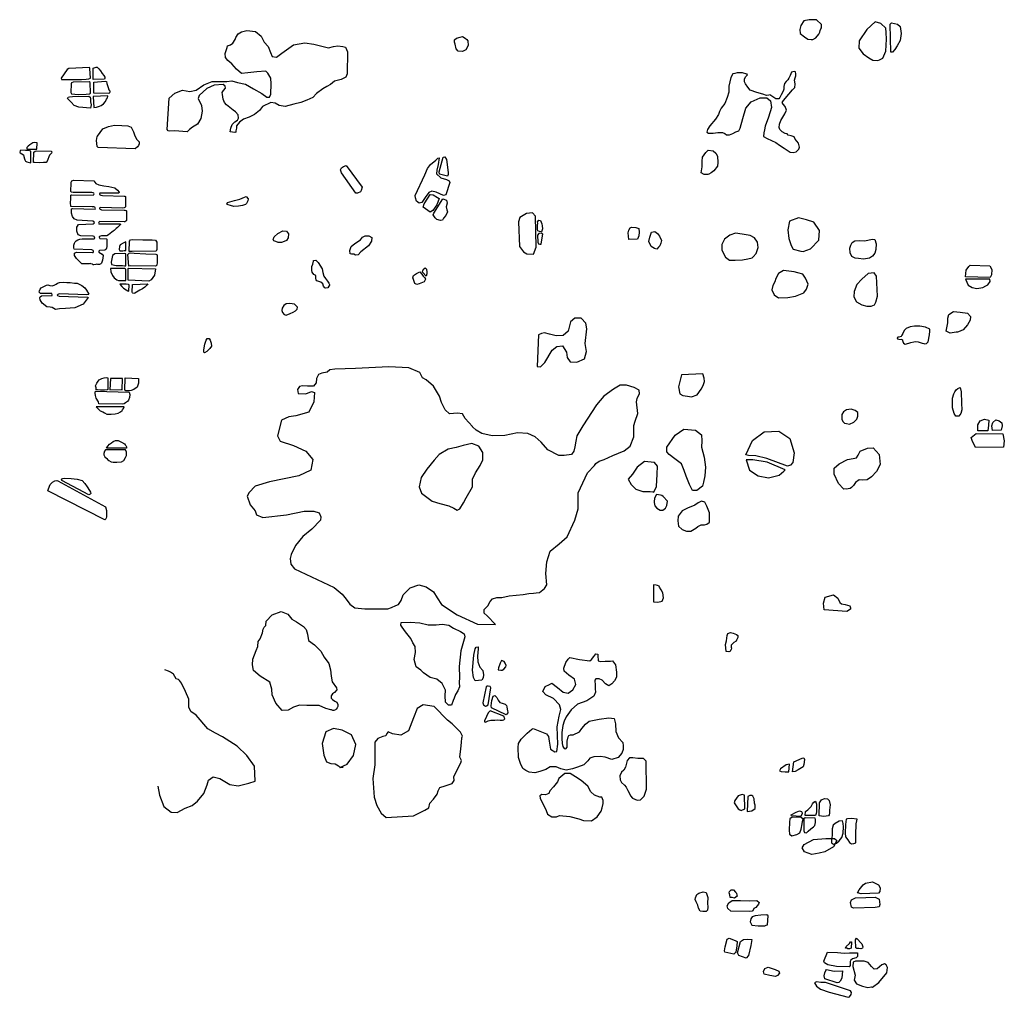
# Model space of a CAD drawing. Extents: x 241598 to 311743, y 799519 to 863160.
# Tile 5 of 6: x 280081 to 302050, y 799519 to 821321. Entities that reach past the tile are written whole.
import ezdxf

# ---------------------------------------------------------------- set-up
doc = ezdxf.new("R2010")
doc.units = 0
doc.header["$LTSCALE"] = 1060
doc.layers.add('WETLANDS', color=3, linetype='CONTINUOUS')

msp = doc.modelspace()

# ---------------------------------------------------------------- linework, layer by layer
at = {"layer": 'WETLANDS', "color": 0}
for points in [[(297975, 821213), (297862, 821319), (297694, 821321), (297577, 821297), (297512, 821195), (297488, 821103), (297493, 821011), (297589, 820936), (297665, 820890), (297741, 820882), (297779, 820882), (297845, 820920), (297913, 820996), (297936, 821045), (297940, 821084), (297958, 821116), (297972, 821138)], [(299340, 820462), (299408, 820619), (299419, 820884), (299416, 821035), (299409, 821134), (299298, 821237), (299170, 821275), (298984, 821106), (298811, 820849), (298801, 820687), (298899, 820559), (299030, 820473), (299116, 820419), (299229, 820411), (299266, 820429)], [(299515, 820599), (299502, 821222), (299534, 821255), (299668, 821223), (299730, 821171), (299750, 821013), (299728, 820857), (299663, 820735), (299610, 820656), (299553, 820599)], [(287347, 820707), (287395, 820607), (287384, 820111), (287355, 820037), (287255, 819990), (287104, 819950), (287013, 819873), (286933, 819835), (286844, 819783), (286707, 819676), (286624, 819589), (286490, 819524), (286356, 819472), (286195, 819436), (286004, 819383), (285870, 819410), (285782, 819461), (285685, 819473), (285502, 819382), (285434, 819296), (285320, 819207), (285199, 819151), (285076, 819101), (284986, 819033), (284922, 818958), (284916, 818901), (284902, 818840), (284903, 818814), (284879, 818803), (284774, 818819), (284795, 818904), (284819, 818984), (284883, 819040), (284938, 819080), (284962, 819126), (284952, 819202), (284895, 819263), (284847, 819305), (284697, 819420), (284651, 819472), (284623, 819552), (284609, 819651), (284595, 819694), (284626, 819742), (284670, 819791), (284668, 819842), (284621, 819874), (284423, 819859), (284257, 819789), (284087, 819633), (284065, 819566), (284138, 819411), (284151, 819280), (284126, 819117), (284051, 818990), (283933, 818928), (283867, 818872), (283814, 818824), (283533, 818842), (283431, 818835), (283393, 818846), (283368, 818876), (283414, 819573), (283543, 819685), (283716, 819748), (283874, 819717), (284015, 819753), (284191, 819865), (284373, 819941), (284558, 819945), (284699, 819945), (284813, 819961), (284940, 819921), (285119, 819881), (285298, 819782), (285482, 819672), (285595, 819596), (285657, 819592), (285682, 819663), (285691, 819893), (285685, 820021), (285621, 820130), (285576, 820171), (285371, 820157), (285170, 820138), (285032, 820124), (284922, 820219), (284817, 820338), (284727, 820408), (284676, 820479), (284666, 820570), (284708, 820705), (284721, 820737), (284782, 820759), (284833, 820801), (284890, 820876), (284904, 820927), (284956, 821007), (285032, 821051), (285151, 821078), (285346, 821060), (285467, 820955), (285532, 820823), (285628, 820721), (285676, 820593), (285712, 820501), (285810, 820489), (285928, 820577), (286192, 820758), (286443, 820809), (286645, 820775), (286883, 820713), (286970, 820695), (287083, 820721), (287178, 820737), (287294, 820727)], [(290091, 820743), (290036, 820651), (289960, 820610), (289862, 820623), (289817, 820671), (289798, 820773), (289780, 820821), (289781, 820871), (289827, 820911), (289907, 820935), (289964, 820945), (290024, 820913), (290058, 820876), (290083, 820852)], [(281657, 820021), (281649, 820233), (281635, 820258), (281176, 820231), (281138, 820211), (281007, 820015), (281012, 819984), (281218, 819987), (281367, 819991), (281460, 819988), (281566, 819992), (281621, 819999)], [(281718, 819997), (281720, 820240), (281785, 820259), (281809, 820259), (281847, 820226), (281887, 820178), (281924, 820124), (281958, 820075), (281981, 820041), (281984, 820014), (281975, 819995), (281721, 819991)], [(296309, 820110), (296209, 820139), (296088, 820135), (296040, 820125), (295996, 820113), (295951, 820034), (295902, 819839), (295904, 819752), (295905, 819708), (295866, 819585), (295816, 819449), (295734, 819349), (295699, 819275), (295672, 819209), (295609, 819104), (295480, 818957), (295431, 818875), (295414, 818812), (295449, 818791), (295551, 818792), (295658, 818803), (295765, 818806), (295815, 818783), (295850, 818750), (295920, 818754), (295995, 818787), (296061, 818824), (296129, 818845), (296159, 818900), (296218, 819116), (296283, 819351), (296402, 819488), (296602, 819576), (296752, 819576), (296835, 819511), (296858, 819362), (296788, 819145), (296717, 818948), (296697, 818864), (296686, 818800), (296681, 818720), (296756, 818672), (296955, 818581), (297032, 818524), (297140, 818458), (297207, 818414), (297269, 818370), (297339, 818359), (297407, 818378), (297465, 818434), (297481, 818477), (297461, 818566), (297384, 818654), (297360, 818712), (297298, 818728), (297229, 818749), (297209, 818776), (297164, 818786), (297097, 818817), (297040, 818870), (297029, 818916), (297038, 818992), (297061, 819071), (297152, 819219), (297191, 819301), (297162, 819382), (297118, 819434), (297096, 819472), (297121, 819522), (297240, 819660), (297321, 819754), (297376, 819809), (297382, 819887), (297374, 819938), (297370, 819974), (297385, 820022), (297400, 820071), (297401, 820116), (297390, 820158), (297360, 820166), (297303, 820152), (297269, 820077), (297242, 820016), (297223, 819983), (297183, 819942), (297149, 819896), (297134, 819832), (297129, 819769), (297114, 819726), (297075, 819645), (297044, 819586), (297018, 819557), (296956, 819560), (296843, 819631), (296829, 819645), (296796, 819641), (296741, 819632), (296663, 819657), (296526, 819697), (296380, 819753), (296329, 819816), (296275, 819893), (296250, 819937), (296254, 819996), (296278, 820046), (296321, 820094), (296308, 820113)], [(281663, 819685), (281655, 819918), (281628, 819933), (281277, 819929), (281238, 819914), (281226, 819893), (281219, 819699), (281234, 819667), (281386, 819655), (281564, 819662), (281641, 819665)], [(282070, 819679), (281734, 819682), (281732, 819931), (281991, 819947), (282014, 819942), (282026, 819899), (282056, 819806), (282072, 819755), (282091, 819731), (282099, 819714), (282090, 819694)], [(281657, 819351), (281402, 819374), (281295, 819409), (281227, 819484), (281177, 819531), (281151, 819566), (281160, 819590), (281190, 819603), (281256, 819605), (281624, 819615), (281656, 819593), (281660, 819558), (281664, 819488), (281673, 819421)], [(282047, 819621), (281719, 819612), (281736, 819361), (281791, 819368), (281859, 819391), (281902, 819405), (281951, 819446), (281995, 819496), (282021, 819550), (282040, 819582), (282050, 819605)], [(282654, 818444), (281832, 818472), (281806, 818490), (281798, 818627), (281810, 818718), (281814, 818722), (281937, 818886), (282063, 818941), (282198, 818967), (282359, 818965), (282492, 818952), (282567, 818927), (282623, 818824), (282650, 818728), (282696, 818652), (282743, 818601), (282743, 818553), (282728, 818512), (282706, 818487)], [(280330, 818130), (280329, 818389), (280269, 818407), (280207, 818405), (280103, 818409), (280093, 818400), (280081, 818364), (280095, 818353), (280125, 818330), (280162, 818311), (280175, 818267), (280187, 818219), (280192, 818199), (280214, 818164), (280237, 818153)], [(280462, 818435), (280470, 818577), (280413, 818581), (280372, 818573), (280306, 818534), (280269, 818501), (280241, 818473), (280240, 818444), (280256, 818437), (280306, 818436), (280369, 818435), (280402, 818432), (280435, 818431)], [(280388, 818135), (280400, 818365), (280423, 818387), (280461, 818397), (280780, 818393), (280795, 818376), (280792, 818346), (280765, 818321), (280743, 818300), (280693, 818163), (280670, 818138), (280613, 818138), (280524, 818131), (280410, 818139)], [(295356, 817867), (295290, 817905), (295311, 818040), (295312, 818167), (295316, 818254), (295389, 818358), (295439, 818412), (295557, 818396), (295613, 818344), (295651, 818279), (295659, 818138), (295652, 818055), (295569, 817954), (295510, 817904), (295459, 817874), (295438, 817870)], [(289676, 817690), (289592, 817419), (289540, 817404), (289374, 817475), (289274, 817494), (289210, 817464), (289129, 817353), (289057, 817245), (288995, 817232), (288937, 817271), (288913, 817348), (288907, 817403), (289118, 817865), (289182, 818002), (289249, 818089), (289365, 818187), (289408, 818231), (289443, 818238), (289420, 818094), (289390, 817967), (289383, 817882), (289479, 817796), (289601, 817761), (289664, 817731)], [(289628, 817834), (289448, 817879), (289440, 817926), (289531, 818259), (289569, 818266), (289605, 818204), (289643, 817916), (289642, 817871)], [(287580, 817449), (287259, 817908), (287237, 817975), (287258, 818020), (287308, 818050), (287364, 818066), (287724, 817584), (287701, 817511), (287684, 817483), (287621, 817451)], [(281471, 815877), (281349, 815995), (281306, 816066), (281305, 816111), (281349, 816138), (281709, 816127), (281718, 816132), (281726, 816146), (281725, 816157), (281718, 816174), (281694, 816186), (281296, 816200), (281292, 816236), (281289, 816292), (281300, 816335), (281317, 816369), (281340, 816393), (281375, 816410), (281419, 816427), (281474, 816437), (281737, 816433), (281754, 816450), (281752, 816471), (281739, 816483), (281717, 816492), (281443, 816500), (281386, 816520), (281359, 816603), (281355, 816660), (281358, 816691), (281367, 816720), (281396, 816753), (281722, 816767), (281741, 816784), (281750, 816800), (281736, 816823), (281721, 816827), (281703, 816829), (281364, 816849), (281298, 816882), (281262, 816935), (281239, 817007), (281235, 817055), (281238, 817100), (281259, 817110), (281763, 817096), (281770, 817111), (281761, 817139), (281735, 817146), (281697, 817145), (281220, 817157), (281216, 817244), (281221, 817321), (281223, 817380), (281225, 817407), (281236, 817419), (281718, 817410), (281728, 817417), (281735, 817423), (281739, 817437), (281736, 817449), (281722, 817462), (281688, 817465), (281275, 817471), (281232, 817472), (281222, 817500), (281221, 817551), (281227, 817620), (281230, 817672), (281231, 817694), (281232, 817699), (281239, 817714), (281244, 817724), (281265, 817735), (281285, 817740), (281738, 817724), (281781, 817670), (281845, 817640), (281958, 817617), (282072, 817604), (282206, 817570), (282263, 817517), (282301, 817477), (282295, 817449), (281870, 817456), (281858, 817430), (281860, 817420), (281889, 817409), (281926, 817403), (282412, 817387), (282426, 817385), (282438, 817378), (282443, 817359), (282443, 817148), (282425, 817134), (282413, 817128), (282383, 817120), (281874, 817133), (281862, 817119), (281860, 817110), (281864, 817101), (281877, 817095), (281907, 817083), (282415, 817072), (282430, 817070), (282448, 817067), (282457, 817064), (282465, 817057), (282465, 817030), (282464, 816845), (282448, 816828), (282430, 816817), (282411, 816811), (281870, 816818), (281854, 816810), (281845, 816797), (281839, 816782), (281848, 816770), (281881, 816770), (282314, 816768), (282327, 816762), (282327, 816753), (282314, 816737), (282285, 816710), (282264, 816690), (282235, 816662), (282189, 816619), (282164, 816603), (282135, 816586), (282099, 816554), (282062, 816524), (282026, 816503), (281969, 816504), (281908, 816501), (281859, 816488), (281852, 816482), (281851, 816471), (281867, 816445), (282017, 816431), (282022, 816423), (282022, 816261), (282016, 816225), (282008, 816201), (282005, 816193), (281978, 816182), (281859, 816177), (281846, 816161), (281845, 816155), (281847, 816137), (281884, 816116), (281924, 816095), (281943, 816059), (281931, 815958), (281907, 815895), (281892, 815874), (281860, 815862), (281828, 815865), (281799, 815867), (281776, 815860), (281736, 815854), (281715, 815856), (281703, 815869), (281671, 815879), (281651, 815881), (281632, 815878), (281583, 815876)], [(285055, 817180), (284963, 817159), (284856, 817157), (284782, 817177), (284729, 817190), (284702, 817207), (284717, 817245), (284874, 817290), (284995, 817321), (285094, 817364), (285136, 817379), (285181, 817325), (285173, 817284), (285142, 817225), (285119, 817202)], [(289236, 817027), (289082, 817140), (289104, 817218), (289184, 817341), (289238, 817421), (289310, 817413), (289403, 817359), (289444, 817336), (289385, 817191), (289299, 817065)], [(289472, 816842), (289388, 816862), (289351, 816905), (289306, 816966), (289320, 817006), (289523, 817324), (289603, 817298), (289622, 817232), (289599, 817145), (289610, 817079), (289625, 817034), (289591, 816958), (289538, 816892), (289512, 816850)], [(291542, 816090), (291605, 816245), (291587, 816943), (291521, 817013), (291387, 817001), (291241, 816907), (291214, 816813), (291236, 816265), (291321, 816144), (291394, 816098)], [(291723, 816593), (291679, 816597), (291642, 816610), (291632, 816639), (291637, 816728), (291640, 816785), (291638, 816817), (291665, 816850), (291700, 816842), (291735, 816766), (291739, 816721), (291744, 816660)], [(297559, 816148), (297726, 816209), (297912, 816408), (297924, 816622), (297803, 816805), (297639, 816859), (297459, 816901), (297258, 816825), (297222, 816633), (297240, 816443), (297293, 816285), (297339, 816200), (297511, 816160)], [(293869, 816429), (293671, 816420), (293657, 816571), (293674, 816629), (293700, 816677), (293732, 816693), (293831, 816685), (293893, 816664), (293902, 816584), (293899, 816500)], [(282527, 816154), (282534, 816383), (282553, 816413), (282595, 816416), (282826, 816413), (283038, 816409), (283114, 816407), (283141, 816363), (283140, 816197), (283126, 816159), (282590, 816151)], [(285845, 816352), (285793, 816371), (285748, 816393), (285739, 816418), (285759, 816481), (285838, 816550), (285954, 816611), (286037, 816607), (286076, 816542), (286072, 816459), (286035, 816398), (285979, 816372), (285920, 816354), (285877, 816350)], [(287452, 816101), (287444, 816174), (287476, 816265), (287556, 816332), (287685, 816414), (287728, 816469), (287792, 816502), (287873, 816504), (287935, 816465), (287927, 816384), (287864, 816277), (287689, 816145), (287630, 816080), (287570, 816073), (287537, 816089), (287485, 816094)], [(291719, 816317), (291737, 816460), (291751, 816541), (291720, 816557), (291665, 816552), (291635, 816518), (291643, 816358), (291660, 816319), (291686, 816317)], [(294247, 816216), (294174, 816264), (294119, 816374), (294138, 816468), (294175, 816580), (294256, 816597), (294315, 816553), (294360, 816490), (294403, 816400), (294385, 816337), (294361, 816280), (294331, 816248), (294295, 816206)], [(296517, 816106), (296558, 816242), (296543, 816357), (296478, 816455), (296379, 816505), (296201, 816537), (296055, 816558), (295927, 816513), (295810, 816430), (295748, 816306), (295749, 816180), (295833, 816022), (295920, 815956), (296048, 815961), (296209, 815965), (296331, 815989), (296422, 816011), (296445, 816034)], [(298651, 816040), (298611, 816124), (298605, 816228), (298629, 816292), (298659, 816355), (298718, 816389), (298830, 816395), (298941, 816390), (299033, 816411), (299111, 816430), (299160, 816417), (299190, 816324), (299187, 816194), (299161, 816118), (299106, 816051), (299045, 816004), (298912, 815983), (298795, 815994), (298720, 816006)], [(282446, 816171), (282451, 816370), (282390, 816338), (282324, 816299), (282309, 816262), (282303, 816197), (282318, 816166), (282379, 816165), (282412, 816171)], [(282451, 815835), (282450, 816101), (282429, 816108), (282200, 816102), (282155, 816059), (282119, 815912), (282132, 815864), (282231, 815836), (282375, 815841), (282418, 815835)], [(282513, 815825), (282496, 816084), (282521, 816116), (282548, 816125), (282633, 816114), (282898, 816098), (283119, 816095), (283151, 816078), (283149, 816050), (283150, 815945), (283148, 815907), (283147, 815893), (283143, 815859), (283139, 815848), (283126, 815834), (283104, 815821), (282551, 815829)], [(286980, 815381), (286953, 815342), (286913, 815336), (286889, 815338), (286860, 815378), (286842, 815433), (286803, 815469), (286757, 815484), (286711, 815499), (286694, 815522), (286690, 815551), (286688, 815598), (286686, 815615), (286645, 815640), (286605, 815691), (286597, 815731), (286603, 815817), (286618, 815868), (286633, 815933), (286639, 815948), (286686, 815956), (286738, 815905), (286830, 815768), (286843, 815686), (286866, 815599), (286905, 815547), (286951, 815492), (286978, 815447), (286994, 815418), (286994, 815398)], [(282446, 815508), (282449, 815756), (282437, 815764), (282425, 815770), (282110, 815771), (282117, 815696), (282148, 815617), (282186, 815566), (282246, 815517), (282288, 815506), (282434, 815508)], [(282501, 815512), (282504, 815770), (282512, 815778), (283110, 815767), (283087, 815622), (283015, 815523), (282961, 815488)], [(289150, 815598), (289075, 815687), (289067, 815714), (289097, 815766), (289131, 815784), (289156, 815757), (289165, 815691), (289168, 815654)], [(301736, 815571), (301185, 815589), (301203, 815733), (301260, 815814), (301286, 815845), (301724, 815830), (301769, 815750), (301761, 815628)], [(289139, 815533), (289103, 815478), (288994, 815428), (288941, 815413), (288900, 815438), (288868, 815527), (288851, 815567), (288867, 815620), (288934, 815663), (289008, 815695), (289054, 815646), (289080, 815605), (289106, 815582), (289124, 815569)], [(297361, 815699), (297127, 815726), (297012, 815664), (296949, 815550), (296931, 815473), (296886, 815391), (296864, 815294), (296914, 815188), (297009, 815119), (297223, 815123), (297393, 815158), (297576, 815228), (297640, 815315), (297672, 815425), (297618, 815559), (297553, 815643), (297446, 815676)], [(299221, 815157), (299197, 815600), (299148, 815677), (299011, 815659), (298874, 815538), (298763, 815412), (298700, 815261), (298696, 815142), (298753, 815032), (298873, 814961), (298985, 814933), (299080, 814933), (299152, 814961), (299182, 815025)], [(301684, 815410), (301736, 815483), (301729, 815535), (301186, 815537), (301245, 815402), (301331, 815347), (301440, 815327), (301572, 815347), (301635, 815383)], [(281605, 815125), (281497, 814980), (281310, 814898), (281103, 814883), (280969, 814876), (280877, 814861), (280802, 814902), (280760, 814912), (280684, 814917), (280584, 814998), (280538, 815073), (280529, 815116), (280540, 815140), (280566, 815160), (280805, 815168), (280809, 815185), (280801, 815215), (280778, 815215), (280543, 815218), (280519, 815248), (280522, 815277), (280540, 815311), (280561, 815340), (280620, 815373), (280652, 815389), (280680, 815402), (280707, 815407), (280753, 815391), (280804, 815389), (280847, 815401), (280893, 815420), (280923, 815442), (280966, 815460), (281055, 815466), (281130, 815461), (281207, 815458), (281301, 815448), (281360, 815443), (281466, 815391), (281532, 815339), (281573, 815286), (281624, 815202), (281617, 815195), (281610, 815190), (281582, 815183), (280972, 815209), (280943, 815201), (280929, 815195), (280917, 815180), (280922, 815169), (280961, 815158), (281592, 815136)], [(282516, 815265), (282520, 815406), (282507, 815415), (282455, 815426), (282317, 815422), (282360, 815370), (282400, 815333), (282453, 815298), (282496, 815273)], [(282594, 815244), (282598, 815416), (282939, 815431), (282927, 815408), (282871, 815354), (282823, 815319), (282764, 815290), (282723, 815269), (282687, 815244), (282649, 815223), (282627, 815216), (282606, 815223), (282601, 815231)], [(286269, 814862), (286277, 814907), (286212, 814976), (286112, 814989), (286028, 814981), (285973, 814949), (285938, 814889), (285931, 814838), (285946, 814789), (285980, 814744), (286023, 814733), (286119, 814766), (286181, 814796), (286237, 814828)], [(291655, 814292), (291626, 813585), (291701, 813581), (291801, 813674), (291963, 813949), (292063, 814032), (292193, 814045), (292280, 813907), (292298, 813789), (292363, 813690), (292510, 813683), (292686, 813759), (292725, 813922), (292695, 814098), (292737, 814428), (292716, 814552), (292609, 814664), (292471, 814667), (292371, 814581), (292318, 814377), (292211, 814281), (292050, 814268), (291902, 814306), (291789, 814337), (291726, 814325)], [(300973, 814353), (300846, 814333), (300786, 814361), (300754, 814374), (300757, 814415), (300794, 814560), (300787, 814668), (300814, 814747), (300915, 814812), (301066, 814795), (301229, 814775), (301295, 814705), (301288, 814623), (301229, 814516), (301134, 814401), (301031, 814361), (301008, 814355)], [(300355, 814135), (300379, 814296), (300388, 814375), (300386, 814421), (300289, 814464), (300166, 814490), (300047, 814484), (299947, 814473), (299863, 814435), (299814, 814391), (299783, 814326), (299766, 814284), (299747, 814257), (299694, 814241), (299682, 814239), (299660, 814228), (299668, 814207), (299697, 814195), (299754, 814191), (299770, 814193), (299786, 814143), (299802, 814104), (299837, 814086), (299918, 814111), (299967, 814123), (300033, 814139), (300079, 814142), (300130, 814137), (300173, 814122), (300219, 814111), (300256, 814099), (300280, 814093), (300317, 814100)], [(284206, 813891), (284193, 813903), (284189, 813955), (284214, 814085), (284238, 814171), (284262, 814208), (284309, 814210), (284328, 814171), (284356, 814106), (284359, 814043), (284327, 813986), (284287, 813954), (284254, 813919)], [(288634, 808495), (288796, 808654), (288985, 808714), (289153, 808673), (289311, 808561), (289393, 808427), (289492, 808280), (289844, 808049), (290298, 807840), (290698, 807831), (290509, 808023), (290446, 808087), (290444, 808170), (290523, 808252), (290575, 808343), (290632, 808402), (290726, 808436), (290836, 808432), (291003, 808470), (291313, 808501), (291440, 808526), (291542, 808535), (291602, 808542), (291676, 808550), (291793, 808636), (291842, 808720), (291821, 808972), (291841, 809229), (291916, 809466), (292116, 809631), (292300, 809788), (292467, 810157), (292542, 810416), (292539, 810769), (292749, 811219), (292910, 811377), (292938, 811427), (293013, 811475), (293122, 811516), (293314, 811602), (293572, 811704), (293705, 811812), (293783, 812016), (293787, 812269), (293812, 812369), (293872, 812541), (293843, 812798), (293862, 812873), (293911, 812984), (293903, 813054), (293903, 813058), (293790, 813120), (293617, 813167), (293482, 813169), (293328, 813079), (293118, 812926), (292951, 812733), (292643, 812263), (292513, 812038), (292489, 811924), (292469, 811794), (292446, 811702), (292395, 811627), (292230, 811601), (292114, 811603), (291863, 811729), (291719, 811899), (291584, 812020), (291419, 812089), (291188, 812105), (290905, 812049), (290622, 812044), (290391, 812094), (290266, 812165), (290187, 812242), (290185, 812250), (290024, 812428), (289959, 812533), (289850, 812546), (289670, 812530), (289576, 812620), (289490, 812781), (289449, 812928), (289313, 813152), (289153, 813287), (289065, 813337), (289010, 813452), (288764, 813558), (288321, 813578), (287577, 813543), (287113, 813529), (287004, 813513), (286938, 813459), (286826, 813440), (286747, 813411), (286706, 813319), (286697, 813219), (286634, 813151), (286499, 813149), (286391, 813154), (286324, 813142), (286282, 813075), (286294, 812987), (286467, 812976), (286594, 813030), (286658, 813009), (286646, 812799), (286533, 812570), (286239, 812490), (286083, 812463), (285926, 812393), (285836, 812043), (285892, 811918), (286190, 811827), (286464, 811696), (286621, 811511), (286580, 811276), (286310, 811147), (285658, 811013), (285334, 810920), (285202, 810776), (285156, 810695), (285224, 810505), (285338, 810366), (285365, 810282), (285506, 810218), (286031, 810278), (286425, 810363), (286641, 810360), (286763, 810327), (286803, 810236), (286796, 810163), (286599, 809962), (286402, 809796), (286234, 809598), (286137, 809396), (286119, 809303), (286134, 809181), (286214, 809076), (287095, 808655), (287278, 808512), (287368, 808399), (287444, 808288), (287561, 808207), (287783, 808179), (288292, 808185), (288375, 808210), (288472, 808258), (288532, 808282), (288592, 808367)], [(281790, 813070), (281788, 813112), (281773, 813157), (281804, 813213), (281834, 813263), (281853, 813288), (281910, 813316), (281963, 813333), (282013, 813340), (282046, 813336), (282045, 813075), (282030, 813066), (281975, 813058), (281927, 813057), (281882, 813057), (281815, 813064)], [(282368, 813066), (282374, 813319), (282108, 813322), (282094, 813068), (282345, 813072)], [(282426, 813062), (282436, 813333), (282734, 813318), (282728, 813214), (282702, 813123), (282626, 813073), (282568, 813052), (282529, 813044), (282452, 813045)], [(295327, 813427), (294846, 813404), (294779, 813135), (294814, 812981), (294876, 812942), (294980, 812923), (295069, 812911), (295195, 812957), (295288, 813079), (295334, 813161), (295359, 813253), (295352, 813328)], [(301084, 812542), (301039, 812479), (300966, 812478), (300933, 812537), (300897, 812662), (300891, 812775), (300894, 812878), (300922, 812975), (300946, 813024), (300980, 813066), (301012, 813097), (301064, 813118), (301089, 813020), (301096, 812766), (301101, 812618)], [(282367, 812747), (281850, 812756), (281838, 812798), (281786, 812877), (281773, 812940), (281765, 812991), (281768, 813023), (281776, 813034), (282526, 813016), (282540, 812961), (282528, 812896), (282509, 812834), (282483, 812806), (282439, 812774), (282413, 812756)], [(282410, 812690), (281787, 812687), (281828, 812649), (281879, 812601), (281937, 812573), (281975, 812550), (282026, 812527), (282059, 812522), (282124, 812526), (282214, 812531), (282276, 812549), (282327, 812579), (282365, 812607), (282375, 812621), (282400, 812650)], [(298597, 812304), (298696, 812347), (298763, 812413), (298781, 812482), (298782, 812561), (298725, 812604), (298635, 812633), (298529, 812620), (298465, 812574), (298427, 812519), (298422, 812415), (298449, 812358), (298488, 812322), (298529, 812313)], [(301681, 812152), (301458, 812149), (301461, 812285), (301513, 812377), (301609, 812412), (301704, 812390), (301701, 812282)], [(301980, 812165), (301790, 812160), (301769, 812261), (301793, 812341), (301864, 812395), (301939, 812376), (301996, 812330), (302001, 812263)], [(295314, 810918), (295191, 810822), (295090, 810822), (295028, 810957), (294955, 811144), (294906, 811267), (294850, 811415), (294700, 811530), (294569, 811625), (294521, 811681), (294522, 811785), (294710, 812057), (294899, 812188), (295163, 812168), (295291, 812062), (295298, 811932), (295291, 811788), (295350, 811565), (295383, 811340), (295370, 811146), (295341, 811008)], [(297216, 811361), (296752, 811534), (296508, 811592), (296346, 811605), (296280, 811617), (296430, 811940), (296690, 812127), (297018, 812148), (297263, 811978), (297363, 811661), (297331, 811448), (297278, 811385)], [(302030, 811788), (301407, 811780), (301335, 811934), (301314, 812007), (301420, 812091), (302019, 812082), (302050, 811929)], [(282464, 811765), (282020, 811765), (282045, 811810), (282088, 811852), (282129, 811883), (282170, 811914), (282219, 811936), (282277, 811939), (282321, 811915), (282354, 811899), (282423, 811860), (282436, 811841), (282447, 811823), (282455, 811810), (282463, 811795)], [(290184, 810905), (290185, 811077), (290250, 811212), (290354, 811378), (290416, 811507), (290415, 811667), (290322, 811813), (290173, 811871), (289973, 811823), (289820, 811784), (289638, 811744), (289444, 811624), (289326, 811499), (289167, 811300), (289041, 811109), (288994, 810900), (289048, 810763), (289288, 810585), (289453, 810528), (289654, 810480), (289770, 810431), (289842, 810384), (289904, 810415), (289985, 810546), (290045, 810656)], [(282440, 811729), (281997, 811728), (281974, 811699), (281960, 811650), (281960, 811619), (281980, 811575), (282028, 811535), (282044, 811506), (282070, 811490), (282120, 811458), (282163, 811456), (282178, 811456), (282246, 811451), (282356, 811459), (282406, 811494), (282438, 811555), (282461, 811605), (282466, 811643), (282466, 811661), (282467, 811675)], [(298460, 810861), (298349, 810977), (298257, 811183), (298254, 811321), (298364, 811418), (298554, 811512), (298679, 811532), (298753, 811549), (298786, 811610), (298834, 811700), (298999, 811767), (299125, 811770), (299261, 811626), (299280, 811398), (299201, 811243), (299084, 811126), (298987, 811059), (298884, 811055), (298811, 811062), (298728, 811003), (298687, 810934), (298638, 810888), (298610, 810865), (298523, 810848), (298454, 810857)], [(294234, 810784), (294291, 810909), (294303, 811187), (294312, 811365), (294245, 811446), (294020, 811469), (293861, 811342), (293756, 811184), (293661, 811072), (293724, 810957), (293829, 810853), (293982, 810802), (294068, 810796), (294150, 810798), (294206, 810790)], [(297158, 811285), (296759, 811453), (296443, 811503), (296290, 811504), (296362, 811276), (296560, 811146), (296789, 811107), (297028, 811161), (297130, 811254)], [(281982, 810166), (280711, 810812), (280725, 810860), (280764, 810955), (280810, 811010), (280864, 811040), (280908, 811048), (280933, 811037), (281995, 810455), (282021, 810373), (282020, 810299), (282021, 810234), (282013, 810208), (282003, 810190)], [(281626, 810723), (281020, 811046), (281017, 811061), (281034, 811088), (281076, 811093), (281230, 811088), (281362, 811071), (281476, 811045), (281534, 810980), (281584, 810903), (281636, 810824), (281660, 810784), (281665, 810758), (281655, 810737)], [(294382, 810717), (294291, 810734), (294247, 810649), (294241, 810572), (294239, 810557), (294252, 810482), (294298, 810425), (294373, 810386), (294434, 810384), (294493, 810424), (294520, 810486), (294534, 810586), (294441, 810687), (294408, 810713), (294377, 810719)], [(295476, 810109), (295469, 810325), (295413, 810474), (295369, 810560), (295296, 810587), (295221, 810546), (295147, 810495), (294983, 810426), (294860, 810371), (294777, 810249), (294765, 810146), (294780, 810028), (294859, 809951), (294957, 809916), (295057, 809916), (295168, 809980), (295209, 810017), (295285, 810053), (295360, 810054), (295413, 810068), (295462, 810105)], [(294224, 808714), (294225, 808337), (294322, 808331), (294417, 808352), (294443, 808425), (294434, 808536), (294395, 808605), (294354, 808667), (294353, 808686), (294310, 808704), (294280, 808710)], [(298538, 808120), (298034, 808162), (298019, 808310), (298056, 808443), (298239, 808498), (298337, 808421), (298378, 808327), (298418, 808292), (298503, 808276), (298602, 808251), (298617, 808207), (298618, 808178)], [(286914, 805959), (286764, 806029), (286485, 806029), (286322, 806031), (286189, 805993), (286071, 805919), (285940, 805918), (285793, 806078), (285714, 806264), (285710, 806391), (285664, 806550), (285447, 806680), (285294, 806804), (285274, 806931), (285285, 807058), (285355, 807255), (285396, 807341), (285400, 807451), (285443, 807516), (285497, 807644), (285515, 807726), (285537, 807772), (285576, 807808), (285578, 807904), (285715, 808045), (285914, 808123), (286062, 808067), (286152, 807951), (286260, 807893), (286413, 807792), (286471, 807719), (286502, 807620), (286528, 807475), (286662, 807383), (286803, 807237), (286876, 807105), (286977, 806965), (287019, 806823), (287027, 806677), (287056, 806554), (287153, 806419), (287155, 806377), (287107, 806320), (287064, 806286), (287034, 806241), (287031, 806188), (287058, 806158), (287111, 806122), (287157, 806098), (287178, 806047), (287180, 806001), (287168, 805973), (287139, 805942), (287126, 805930), (287093, 805914), (287067, 805918), (287037, 805929), (287020, 805932)], [(289714, 806034), (289650, 806031), (289584, 806099), (289572, 806240), (289582, 806367), (289511, 806517), (289389, 806613), (289241, 806654), (289094, 806757), (289033, 806817), (288927, 806892), (288886, 807055), (288916, 807207), (288905, 807345), (288856, 807421), (288808, 807519), (288690, 807673), (288615, 807773), (288585, 807821), (288590, 807876), (288794, 807888), (289011, 807867), (289194, 807826), (289370, 807822), (289506, 807844), (289655, 807819), (289760, 807752), (289913, 807678), (289997, 807623), (290011, 807556), (289925, 807247), (289885, 806894), (289894, 806653), (289889, 806537), (289893, 806444), (289856, 806351), (289808, 806274), (289775, 806191), (289753, 806139)], [(295844, 807230), (295829, 807390), (295852, 807470), (295867, 807587), (295883, 807629), (295944, 807657), (295999, 807636), (296075, 807611), (296107, 807587), (296104, 807544), (296078, 807486), (296064, 807463), (296017, 807434), (295983, 807401), (295957, 807371), (295957, 807342), (295958, 807329), (295962, 807303), (295954, 807277), (295949, 807267), (295941, 807250), (295938, 807243), (295925, 807230), (295905, 807221)], [(290390, 806589), (290243, 806577), (290204, 806648), (290187, 806811), (290212, 807151), (290244, 807287), (290266, 807329), (290309, 807337), (290312, 807289), (290294, 807126), (290301, 806998), (290349, 806885), (290412, 806807), (290429, 806710), (290419, 806642)], [(291255, 804730), (291211, 804864), (291202, 805088), (291212, 805178), (291272, 805277), (291403, 805406), (291509, 805498), (291538, 805514), (291686, 805456), (291838, 805396), (291881, 805337), (291898, 805231), (291922, 805050), (292024, 804990), (292064, 804998), (292087, 805165), (292075, 805554), (292119, 805791), (292154, 805939), (292129, 806045), (291994, 806180), (291820, 806268), (291757, 806338), (291809, 806449), (291902, 806497), (291951, 806521), (292083, 806428), (292206, 806327), (292319, 806305), (292424, 806378), (292489, 806492), (292459, 806614), (292331, 806703), (292226, 806789), (292222, 806859), (292268, 806988), (292319, 807057), (292359, 807094), (292574, 807055), (292806, 807023), (292841, 807053), (292889, 807121), (292934, 807176), (292979, 807170), (292982, 807102), (292986, 807063), (292990, 807021), (293048, 807009), (293141, 807018), (293260, 807018), (293307, 807019), (293378, 806933), (293401, 806773), (293395, 806662), (293356, 806576), (293291, 806509), (293223, 806463), (293154, 806513), (293078, 806588), (293011, 806620), (292936, 806619), (292916, 806588), (292919, 806473), (292925, 806400), (292932, 806326), (292894, 806235), (292737, 806134), (292528, 806053), (292387, 805931), (292274, 805772), (292226, 805678), (292202, 805577), (292178, 805421), (292175, 805294), (292188, 805180), (292200, 805109), (292228, 805064), (292269, 805059), (292299, 805096), (292299, 805232), (292316, 805331), (292337, 805360), (292372, 805371), (292434, 805371), (292572, 805441), (292626, 805512), (292704, 805612), (292790, 805677), (293013, 805718), (293225, 805753), (293342, 805739), (293373, 805621), (293386, 805444), (293442, 805305), (293542, 805204), (293545, 805126), (293546, 805046), (293518, 804967), (293431, 804865), (293290, 804825), (293145, 804872), (293030, 804890), (292891, 804878), (292806, 804851), (292759, 804789), (292666, 804701), (292527, 804650), (292412, 804614), (292276, 804588), (292157, 804612), (292053, 804658), (291916, 804656), (291819, 804600), (291690, 804554), (291575, 804523), (291447, 804538), (291374, 804580), (291310, 804618)], [(290833, 807029), (290799, 806967), (290761, 806865), (290757, 806825), (290815, 806812), (290849, 806814), (290886, 806839), (290926, 806887), (290934, 806921), (290912, 806971), (290891, 807005)], [(290533, 806045), (290591, 806421), (290578, 806450), (290534, 806460), (290502, 806458), (290486, 806443), (290416, 806085), (290426, 806042), (290450, 806025), (290478, 806013), (290500, 806019)], [(290932, 805819), (290611, 805978), (290601, 806022), (290617, 806140), (290648, 806231), (290682, 806253), (290726, 806208), (290755, 806149), (290795, 806094), (290843, 806078), (290913, 806059), (290941, 806027), (290952, 805996), (290961, 805944), (290967, 805906), (290970, 805879), (290971, 805863)], [(290880, 805789), (290577, 805907), (290531, 805865), (290496, 805779), (290453, 805684), (290452, 805661), (290475, 805652), (290531, 805681), (290591, 805698), (290679, 805701), (290745, 805704), (290805, 805700), (290850, 805700), (290886, 805710), (290903, 805732)], [(287224, 804647), (287387, 804719), (287531, 804908), (287583, 805154), (287487, 805372), (287275, 805480), (287081, 805512), (286908, 805439), (286833, 805177), (286870, 804917), (286927, 804770), (287023, 804733), (287121, 804728), (287192, 804682), (287231, 804647), (287297, 804651)], [(294069, 804158), (294062, 804782), (293997, 804846), (293874, 804845), (293759, 804861), (293684, 804857), (293636, 804797), (293610, 804710), (293599, 804648), (293558, 804586), (293506, 804536), (293475, 804455), (293476, 804368), (293512, 804307), (293576, 804250), (293612, 804207), (293652, 804129), (293682, 804076), (293707, 804015), (293755, 803958), (293809, 803934), (293860, 803916), (293935, 803919), (294012, 804004)], [(297327, 804548), (297351, 804768), (297541, 804853), (297574, 804857), (297590, 804819), (297580, 804711), (297565, 804661), (297454, 804595), (297383, 804556)], [(297242, 804548), (297254, 804718), (297184, 804706), (297056, 804613), (297035, 804570), (297072, 804553), (297163, 804550), (297202, 804545)], [(292905, 804026), (292827, 804101), (292758, 804225), (292606, 804352), (292481, 804432), (292360, 804513), (292241, 804510), (292113, 804395), (292084, 804327), (291993, 804209), (291911, 804124), (291886, 804066), (291813, 804031), (291730, 804042), (291689, 804009), (291697, 803959), (291825, 803682), (291860, 803605), (291952, 803540), (292056, 803547), (292128, 803570), (292355, 803548), (292560, 803501), (292663, 803461), (292837, 803458), (292963, 803543), (293056, 803668), (293079, 803746), (293102, 803838), (293100, 803906), (293088, 803945), (293067, 803980), (293026, 803983)], [(296261, 803725), (296252, 804025), (296204, 804040), (296109, 804014), (296035, 803910), (296025, 803854), (296068, 803788), (296115, 803721), (296150, 803696), (296179, 803684)], [(296325, 803998), (296310, 803666), (296418, 803681), (296488, 803733), (296493, 803801), (296478, 803852), (296468, 803946), (296442, 804001), (296415, 804021), (296385, 804023), (296369, 804020), (296360, 804015)], [(297835, 803571), (297604, 803575), (297613, 803662), (297663, 803702), (297738, 803774), (297770, 803830), (297800, 803874), (297834, 803896), (297860, 803825), (297861, 803713), (297857, 803656), (297856, 803619)], [(297918, 803566), (297929, 803856), (297973, 803919), (298042, 803952), (298102, 803945), (298145, 803905), (298162, 803811), (298151, 803690), (298149, 803624), (298145, 803589), (298129, 803563), (298077, 803562), (298024, 803553)], [(297509, 803553), (297305, 803566), (297293, 803586), (297409, 803651), (297481, 803681), (297524, 803663), (297540, 803635), (297537, 803618)], [(297516, 803525), (297319, 803537), (297265, 803501), (297260, 803427), (297253, 803244), (297261, 803157), (297308, 803119), (297423, 803148), (297489, 803183), (297517, 803267), (297542, 803384), (297550, 803443), (297560, 803490)], [(297832, 803514), (297609, 803521), (297581, 803496), (297577, 803436), (297578, 803320), (297581, 803234), (297589, 803193), (297637, 803188), (297677, 803226), (297730, 803274), (297792, 803319), (297825, 803348), (297840, 803418), (297839, 803458), (297841, 803481)], [(298440, 803452), (298367, 803444), (298280, 803393), (298233, 803354), (298213, 803278), (298209, 803129), (298192, 803040), (298198, 802967), (298240, 802937), (298309, 802956), (298366, 803007), (298423, 803079), (298453, 803178), (298459, 803322), (298456, 803396)], [(298767, 803492), (298643, 803508), (298553, 803502), (298523, 803492), (298506, 803373), (298502, 803179), (298506, 803101), (298557, 803032), (298599, 802974), (298641, 802938), (298695, 802947), (298740, 802961), (298739, 803141), (298746, 803391), (298760, 803457)], [(297755, 802701), (297593, 802766), (297540, 802852), (297582, 802928), (297792, 803036), (298069, 803059), (298261, 803058), (298317, 803017), (298236, 802875), (298044, 802766), (297919, 802734)], [(295936, 801743), (295924, 801804), (295912, 801846), (295916, 801879), (295958, 801913), (296008, 801916), (296056, 801865), (296074, 801840), (296085, 801796), (296093, 801773), (296033, 801726), (295977, 801741), (295973, 801745)], [(298777, 801849), (298814, 801919), (298903, 802024), (298950, 802063), (299110, 802094), (299247, 802025), (299281, 801957), (299276, 801879), (299241, 801841), (298854, 801828)], [(295398, 801435), (295325, 801433), (295267, 801440), (295225, 801504), (295209, 801576), (295178, 801645), (295156, 801697), (295159, 801737), (295192, 801810), (295233, 801839), (295333, 801874), (295395, 801854), (295432, 801744), (295431, 801619), (295436, 801532), (295430, 801462)], [(296374, 801435), (295945, 801438), (295880, 801500), (295868, 801557), (295903, 801626), (295981, 801675), (296166, 801680), (296373, 801670), (296526, 801678), (296584, 801630), (296565, 801596), (296503, 801520), (296462, 801500), (296438, 801449), (296428, 801439)], [(298641, 801528), (298621, 801632), (298643, 801694), (298729, 801737), (298961, 801746), (299170, 801751), (299255, 801707), (299272, 801588), (299258, 801535), (299171, 801525), (298686, 801505)], [(296768, 801136), (296785, 801332), (296750, 801357), (296619, 801347), (296495, 801335), (296423, 801311), (296391, 801272), (296379, 801199), (296417, 801130), (296556, 801111), (296706, 801116), (296734, 801124)], [(296018, 800479), (295816, 800523), (295808, 800555), (295825, 800645), (295867, 800816), (295912, 800837), (296046, 800787), (296091, 800766), (296081, 800668), (296058, 800528)], [(296290, 800392), (296128, 800452), (296097, 800511), (296166, 800762), (296231, 800811), (296324, 800814), (296414, 800806), (296393, 800671), (296345, 800450)], [(298736, 800624), (298728, 800800), (298755, 800835), (298869, 800713), (298896, 800643), (298890, 800614), (298852, 800603), (298805, 800610), (298758, 800609)], [(298510, 800618), (298525, 800649), (298593, 800720), (298620, 800759), (298641, 800759), (298630, 800618), (298595, 800603), (298557, 800601), (298543, 800612)], [(298589, 800200), (298304, 800209), (298112, 800240), (298040, 800284), (298026, 800321), (298104, 800524), (298331, 800517), (298477, 800504), (298595, 800512), (298773, 800507), (298777, 800430), (298744, 800396), (298664, 800380), (298624, 800350), (298609, 800314), (298614, 800256), (298609, 800228)], [(296943, 799984), (296819, 800006), (296692, 800036), (296680, 800092), (296707, 800161), (296779, 800194), (296941, 800142), (297018, 800098), (297031, 800058), (296987, 800005)], [(298357, 799848), (298322, 799842), (298048, 799932), (298031, 799994), (298049, 800065), (298068, 800117), (298083, 800141), (298252, 800105), (298442, 800106), (298426, 799949), (298391, 799878)], [(299110, 799746), (299253, 799852), (299428, 800065), (299441, 800184), (299413, 800243), (299379, 800264), (299317, 800246), (299210, 800156), (299150, 800149), (299088, 800207), (299015, 800295), (298927, 800326), (298727, 800326), (298677, 800303), (298667, 800208), (298723, 800014), (298697, 799902), (298755, 799822), (298889, 799770), (299005, 799739), (299086, 799754)], [(298595, 799528), (298630, 799580), (298640, 799623), (298618, 799666), (298058, 799847), (297960, 799851), (297857, 799861), (297819, 799838), (297861, 799767), (297951, 799700), (298142, 799634), (298566, 799519)]]:
    msp.add_lwpolyline(points, close=True, dxfattribs=at)
for points in [[(283162, 804226), (283204, 804030), (283297, 803775), (283457, 803646), (283598, 803639), (283773, 803736), (283932, 803797), (284048, 803894), (284188, 804067), (284262, 804257), (284292, 804363), (284398, 804432), (284550, 804399), (284772, 804264), (284955, 804236), (285195, 804291), (285332, 804338), (285323, 804673), (285152, 804910), (284930, 805118), (284607, 805327), (284447, 805412), (284280, 805506), (284017, 805811), (283901, 805891), (283855, 805988), (283855, 806169), (283783, 806336), (283694, 806522), (283648, 806582), (283622, 806604), (283573, 806622), (283509, 806725), (283443, 806768), (283400, 806792), (283323, 806819)], [(288256, 803526), (288869, 803564), (289121, 803695), (289207, 803743), (289229, 803848), (289312, 803937), (289394, 804048), (289417, 804125), (289453, 804194), (289576, 804236), (289727, 804288), (289778, 804355), (289767, 804439), (289851, 804604), (289926, 804746), (289936, 804803), (289903, 804873), (289927, 805060), (289940, 805198), (289948, 805302), (289963, 805344), (289917, 805435), (289730, 805620), (289623, 805699), (289328, 806004), (289081, 806039), (288947, 805959), (288870, 805751), (288755, 805465), (288583, 805368), (288397, 805391), (288306, 805436), (288275, 805404), (288251, 805350), (288186, 805332), (288070, 805291), (288007, 805209), (288005, 805010), (288002, 804702), (287960, 804401), (287991, 803984), (288052, 803795), (288145, 803628), (288256, 803526)]]:
    msp.add_lwpolyline(points, dxfattribs=at)

doc.saveas('drawing.dxf')
